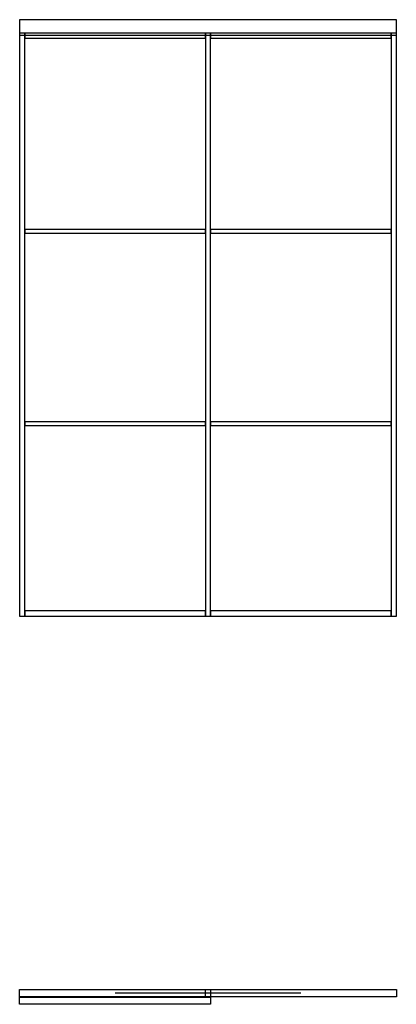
# Model space of a CAD drawing. Header units: millimetres. Extents: x -50 to 1650, y -1750 to 2688.
import ezdxf

# ---------------------------------------------------------------- set-up
doc = ezdxf.new("R2010")
doc.units = ezdxf.units.MM
for name, color, linetype in [('FRONT_CORNICE', 5, 'CONTINUOUS'), ('FRONT_LEAVES', 1, 'CONTINUOUS'), ('FRONT_MOULDINGS', 3, 'CONTINUOUS'), ('FRONT_PROFILE', 2, 'CONTINUOUS'), ('PLAN_CLOSED', 6, 'CONTINUOUS'), ('PLAN_OPEN', 1, 'CONTINUOUS'), ('TRAVEL', 2, 'CONTINUOUS')]:
    doc.layers.add(name, color=color, linetype=linetype)

msp = doc.modelspace()

# ---------------------------------------------------------------- linework, layer by layer
at = {"layer": 'FRONT_CORNICE'}
msp.add_lwpolyline([(-50, 2618), (1650, 2618), (1650, 2688), (-50, 2688)], close=True, dxfattribs=at)
at = {"layer": 'FRONT_LEAVES'}
for points in [[(-50, 0), (812, 0), (812, 2628), (-50, 2628)], [(788, 0), (1650, 0), (1650, 2628), (788, 2628)]]:
    msp.add_lwpolyline(points, close=True, dxfattribs=at)
at = {"layer": 'FRONT_MOULDINGS'}
for points in [[(-26, 1726), (788, 1726), (788, 1742), (-26, 1742)], [(812, 1726), (1626, 1726), (1626, 1742), (812, 1742)], [(-26, 859), (788, 859), (788, 875), (-26, 875)], [(812, 859), (1626, 859), (1626, 875), (812, 875)]]:
    msp.add_lwpolyline(points, close=True, dxfattribs=at)
at = {"layer": 'FRONT_PROFILE'}
for points in [[(-50, 0), (-26, 0), (-26, 2628), (-50, 2628)], [(-26, 2604), (788, 2604), (788, 2628), (-26, 2628)], [(788, 0), (812, 0), (812, 2628), (788, 2628)], [(788, 0), (812, 0), (812, 2628), (788, 2628)], [(812, 2604), (1626, 2604), (1626, 2628), (812, 2628)], [(1626, 0), (1650, 0), (1650, 2628), (1626, 2628)], [(-26, 0), (788, 0), (788, 24), (-26, 24)], [(812, 0), (1626, 0), (1626, 24), (812, 24)]]:
    msp.add_lwpolyline(points, close=True, dxfattribs=at)
at = {"layer": 'PLAN_CLOSED'}
for points in [[(788, -1684), (1650, -1684), (1650, -1716), (788, -1716)], [(-50, -1718), (812, -1718), (812, -1750), (-50, -1750)]]:
    msp.add_lwpolyline(points, close=True, dxfattribs=at)
at = {"layer": 'PLAN_OPEN'}
for points in [[(-50, -1684), (812, -1684), (812, -1716), (-50, -1716)], [(-50, -1718), (812, -1718), (812, -1750), (-50, -1750)]]:
    msp.add_lwpolyline(points, close=True, dxfattribs=at)
at = {"layer": 'TRAVEL'}
msp.add_lwpolyline([(1219, -1700), (381, -1700)], dxfattribs=at)

doc.saveas('drawing.dxf')
